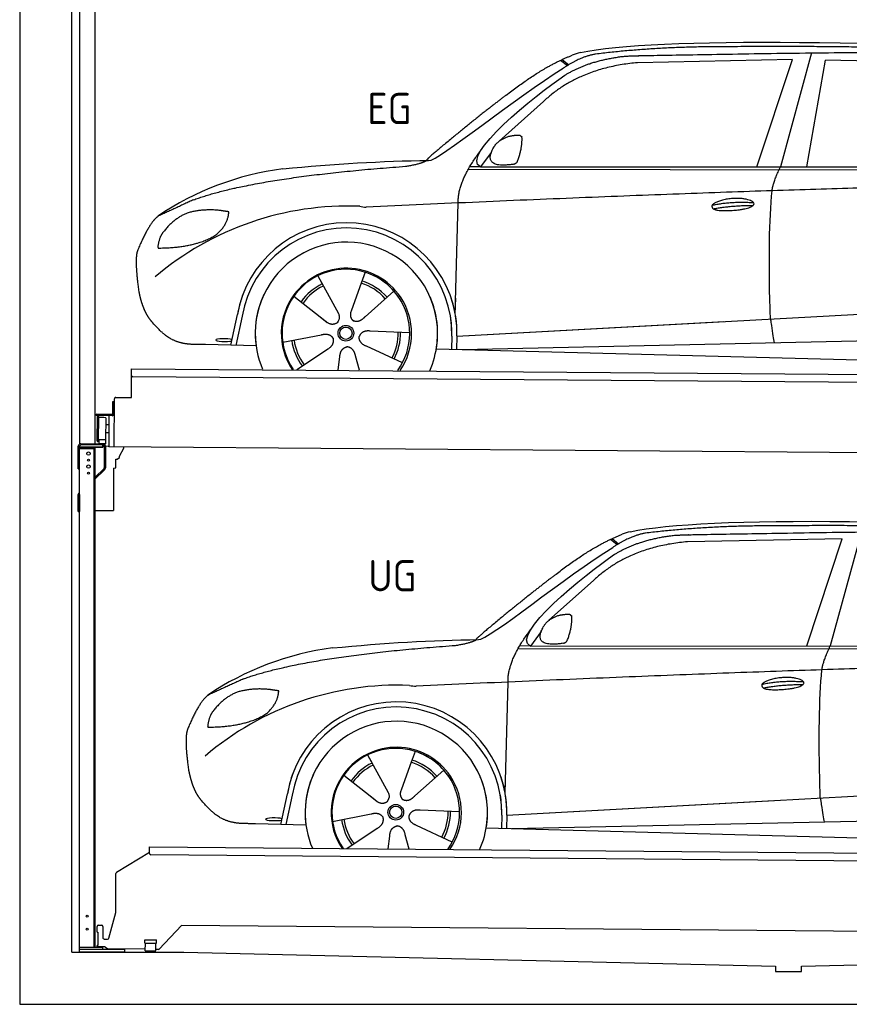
# Model space of a CAD drawing. Header units: millimetres. Extents: x -411 to 6777, y 0 to 6477.
# Tile 1 of 6: x 0 to 3183, y 0 to 3776. Entities that reach past the tile are written whole.
import ezdxf

# ---------------------------------------------------------------- set-up
doc = ezdxf.new("R2010")
doc.units = ezdxf.units.MM
for name, color, linetype, lineweight in [('car', 10, 'Continuous', 25), ('Gebäude', 7, 'Continuous', 25), ('Logo', 7, 'Continuous', 25), ('Plattform', 7, 'Continuous', 25), ('Ständer hinten', 7, 'Continuous', 25)]:
    doc.layers.add(name, color=color, linetype=linetype, lineweight=lineweight)
doc.styles.get("Standard").update_dxf_attribs({"font": 'ISOCP.SHX'})

# ---------------------------------------------------------------- blocks, each defined once
blk = doc.blocks.new('UG Plattfrom Gl550')
at = {"layer": 'Plattform'}
for p, q in [((371.8, 506.3), (498.1, 583.5)), ((498.1, 578.8), (498.2, 597.8)), ((498.2, 597.8), (498.3, 603.8)), ((498.3, 603.8), (5435.1, 560.7)), ((5429.8, 530.7), (503, 573.7)), ((368.7, 352.3), (369.4, 502.1)), ((342.2, 253.9), (368.7, 352.3)), ((302.6, 303.5), (314.6, 303.4)), ((621.4, 302.7), (535.3, 212)), ((5347, 261.5), (621.4, 302.7)), ((297.4, 276.5), (297.6, 298.5)), ((297.4, 276.5), (299.7, 276.5)), ((299.7, 276.5), (299.3, 225.5)), ((319.6, 298.3), (319.2, 255.3)), ((324.2, 250.3), (337.3, 250.2)), ((479.6, 234.9), (479.7, 247.9)), ((479.6, 234.9), (524.6, 234.5)), ((479.7, 247.9), (524.7, 247.5)), ((481.8, 204.9), (482.1, 234.9)), ((521.8, 204.6), (522.1, 234.6)), ((524.6, 234.5), (524.7, 247.5)), ((296.9, 220.5), (297, 225.5)), ((325.2, 220.3), (296.9, 220.5)), ((299.3, 225.5), (297, 225.5)), ((335.5, 213.3), (328.3, 219.2)), ((481.8, 210.9), (338.6, 212.2)), ((481.8, 204.9), (521.8, 204.6)), ((531.7, 210.5), (521.8, 210.6))]:
    blk.add_line(p, q, dxfattribs=at)
for centre, start, end in [((503.1, 578.7), 179.5, 269.5), ((374.4, 502.1), 121.4261, 179.5), ((302.6, 298.5), 89.5, 179.5), ((314.6, 298.4), 359.5, 89.5), ((324.2, 255.3), 179.5, 269.5), ((337.4, 255.2), 269.5, 344.9258), ((325.1, 215.3), 50.8402, 89.5), ((338.6, 217.2), 230.8402, 269.5), ((531.7, 215.5), 269.5, 316.4902)]:
    blk.add_arc(centre, 5, start, end, dxfattribs=at)
blk = doc.blocks.new('Palette EG Gl550')
at = {"layer": 'Plattform'}
for p, q in [((428.6, 2327), (429.5, 2437)), ((429.5, 2437), (5467.3, 2398)), ((5462.1, 2368), (434.2, 2407)), ((356.5, 2310.3), (356.1, 2264.3)), ((363.5, 2310.2), (356.5, 2310.3)), ((358.1, 2263.3), (358.5, 2310.3)), ((362.6, 2137.5), (363.6, 2322.5)), ((368.6, 2327.5), (428.6, 2327)), ((354.1, 2262.3), (292.8, 2262.8)), ((293.1, 2262.8), (293.1, 2257.8)), ((293.1, 2260.8), (355.1, 2260.3)), ((355.1, 2257.3), (293.1, 2257.8)), ((297.3, 2160.5), (298, 2254.5)), ((302, 2254.5), (301.3, 2160.5)), ((330, 2249.4), (329.3, 2165.2)), ((342.6, 2257.4), (341.7, 2137.7)), ((355.1, 2257.3), (355.1, 2260.3)), ((363.1, 2263.2), (358.1, 2263.3)), ((358.2, 2263.3), (363.1, 2263.2)), ((342.1, 2191.7), (329.5, 2191.8)), ((342.3, 2221.9), (329.8, 2222.3)), ((328.9, 2165), (303.9, 2165)), ((303.9, 2165), (303.9, 2150)), ((328.9, 2165), (303.9, 2165)), ((303.9, 2165), (303.9, 2150)), ((328.9, 2165), (328.9, 2150)), ((328.9, 2165), (328.9, 2150)), ((303.9, 2150), (328.9, 2150)), ((328.9, 2150), (303.9, 2150)), ((5465, 2098), (341.7, 2137.7))]:
    blk.add_line(p, q, dxfattribs=at)
for centre, radius, start, end in [((434.3, 2412), 5, 179.556, 269.556), ((368.6, 2322.5), 5, 89.556, 179.556), ((300, 2254.5), 2, 359.3444, 179.3444), ((302.4, 2250.4), 0.4, 179.3444, 271.7264), ((313.4, 1923.4), 326.8, 87.1681, 91.938), ((329.6, 2249.4), 0.4, 359.3444, 86.9565), ((354.1, 2264.3), 2.01, 269.7445, 359.3674), ((355.1, 2263.3), 3, 269.7663, 359.5554), ((355.1, 2263.3), 6, 269.556, 359.556), ((355.1, 2263.3), 6, 269.5566, 359.5553), ((299.3, 2160.5), 2, 179.3444, 359.3444), ((301.7, 2164.6), 0.4, 86.9623, 179.3444), ((302.7, 2173.3), 8.39, 263.3001, 278.0521), ((328.9, 2165.2), 0.4, 267.6536, 359.3444)]:
    blk.add_arc(centre, radius, start, end, dxfattribs=at)
blk = doc.blocks.new('Ständer hinten')
at = {"layer": 'Ständer hinten'}
for p, q in [((229.9, 5162), (229.9, 2148.6)), ((229.9, 5162), (289.9, 5162)), ((289.9, 2150), (289.9, 5162)), ((289.9, 5042), (312.9, 5042)), ((312.9, 5042), (312.9, 4540.7)), ((312.9, 4540.7), (289.9, 4541)), ((230, 2140), (230, 2137)), ((230, 2137), (318.9, 2137)), ((318.9, 2145), (235, 2145)), ((318.9, 2145), (318.9, 2137))]:
    blk.add_line(p, q, dxfattribs=at)
blk = doc.blocks.new('Car_EG')
at = {"layer": 'car'}
for p, q in [((3037.9, 3648.8), (2918.5, 3211.9)), ((2075.4, 3620.6), (2101.4, 3600.1)), ((2081.3, 3623.3), (2106.7, 3603.2)), ((2964.5, 3623), (2370.7, 3611.1)), ((2828.5, 3211.9), (2964.5, 3623)), ((3020.2, 3212), (3091, 3621.1)), ((3792.6, 3604.8), (3091, 3621.1)), ((2009.8, 3462.5), (1839, 3310.1)), ((1809.4, 3267), (1768.3, 3211.3)), ((1768.3, 3211.3), (1727, 3212.4)), ((1768.3, 3211.3), (4420.2, 3212.7)), ((1721.3, 3202.4), (4364.6, 3199.2)), ((1671.2, 2647.6), (1682.3, 3073.1)), ((1325.6, 2807.3), (1310.5, 2765.6)), ((1143.3, 2793.6), (1160.5, 2762.6)), ((1143.5, 2793.6), (1222.8, 2649.9)), ((1310.5, 2765.6), (1273.2, 2662.5)), ((1435.9, 2735.1), (1325, 2637)), ((1052.3, 2716.4), (1171, 2622.3)), ((1671.2, 2647.6), (1672.8, 2708.3)), ((810, 2527.3), (835.6, 2644.9)), ((1133.8, 2651.8), (1180.1, 2615.1)), ((1273.2, 2662.5), (1269.4, 2652.2)), ((1677.7, 2563), (3547.7, 2665.1)), ((854.1, 2639.5), (829.5, 2526.7)), ((1677.7, 2563), (2701.8, 2619)), ((1496.5, 2575.5), (1345.2, 2581.8)), ((1009, 2538.8), (1157.7, 2567.7)), ((1658.1, 2562.4), (1656.8, 2512)), ((1677.7, 2563), (1676.5, 2511.5)), ((1697, 2510.9), (3582.9, 2552.3)), ((907, 2524.7), (712.8, 2529.9)), ((1063.5, 2434.5), (1180.5, 2512.2)), ((1468.3, 2459.5), (1331, 2523.5)), ((1598.6, 2513.5), (3647.1, 2460.1)), ((1222.2, 2433.1), (1228.3, 2482.6)), ((1303.4, 2432.4), (1288.2, 2487.1))]:
    blk.add_line(p, q, dxfattribs=at)
for radius in [30.1, 23.6]:
    blk.add_circle((1251.5, 2573.8), radius, dxfattribs=at)
for centre, radius, start, end in [((2188.5, 3479.2), 174.5, 102.3489, 113.0153), ((1156.1, 2091.5), 1122.3, 97.5147, 123.9129), ((1259.2, 1920.1), 1141.2, 87.724, 130.3913), ((1332, 3174.5), 117.4, 256.4608, 268.6636), ((1253.6, 2572.9), 424.2, 10.1481, 170.2223), ((1253.4, 2572.7), 404.8, 358.5419, 170.499), ((1253.6, 2572.9), 350, 350.2258, 187.9239), ((1251.5, 2573.8), 245, 51.7123, 188.2101), ((1253.6, 2572.9), 250, 34.003, 143.5989), ((1251.5, 2573.8), 245, 30.221, 72.4019), ((1251.5, 2573.8), 209.6, 115.7372, 144.8747), ((1251.5, 2573.8), 200.6, 41.1155, 72.9111), ((1251.5, 2573.8), 209.6, 41.1302, 72.8747), ((1253.6, 2572.9), 424.2, 158.9384, 170.2223), ((1253.6, 2572.9), 350, 154.4856, 203.0931), ((1253.6, 2572.9), 350, 154.4856, 157.347), ((1253.6, 2572.9), 250, 143.5989, 213.5789), ((1253.6, 2572.9), 250, 143.5989, 147.9713), ((1251.5, 2573.8), 245, 143.0042, 147.4925), ((1251.5, 2573.8), 200.6, 115.5705, 145.0215), ((1251.5, 2573.8), 245, 144.4019, 214.6129), ((1251.5, 2573.8), 200.6, 41.1155, 44.3784), ((1251.5, 2573.8), 245, 324.3871, 34.5977), ((1253.6, 2572.9), 250, 325.4211, 34.003), ((1253.6, 2572.9), 250, 29.7422, 34.003), ((1253.6, 2572.9), 350, 350.2258, 23.1163), ((1253.6, 2572.9), 424.2, 358.6661, 18.6635), ((1253.6, 2572.9), 350, 335.9069, 11.3993), ((1253.6, 2572.9), 404.6, 358.5068, 9.6777), ((1253.6, 2572.9), 424.2, 358.6661, 9.1695), ((1251.5, 2573.8), 200.6, 331.5904, 1.0215), ((1251.5, 2573.8), 209.6, 331.7372, 0.8747), ((1251.5, 2573.8), 209.6, 187.7372, 216.8747), ((1251.5, 2573.8), 200.6, 187.5904, 217.0215)]:
    blk.add_arc(centre, radius, start, end, dxfattribs=at)
blk.add_ellipse((785.5, 2546.9), major_axis=(33.6, -0.3), ratio=0.157274, start_param=0.513473, end_param=5.704241, dxfattribs=at)
for points, degree in [([(2151.2, 3649.7), (2438.8, 3711.3), (3323.8, 3698), (4495.8, 3634.7)], 3), ([(2681.9, 3672.1), (2439, 3672), (2209.6, 3644.1)], 2), ([(3646, 3657.4), (3297.8, 3676.8), (2681.9, 3672.1)], 2), ([(1866.9, 3486.8), (2008, 3597.1), (2120.2, 3639.8)], 2), ([(2209.6, 3644.1), (2153.4, 3635.1), (2085, 3589.8)], 2), ([(2091.3, 3563.1), (2185.1, 3620.8), (2320.7, 3636)], 2), ([(1568.6, 3235.8), (1604.3, 3232), (1906.5, 3480.9), (2085, 3589.8)], 3), ([(2370.7, 3611.1), (2146.6, 3591.8), (2009.8, 3462.5)], 2), ([(1768.3, 3211.3), (1685.3, 3251.4), (1979.2, 3487.7), (2091.3, 3563.1)], 3), ([(1866.9, 3486.8), (1785.8, 3426.3), (1683.4, 3342.9), (1554.1, 3237.7), (1560, 3235.7)], 4), ([(1817.6, 3284.6), (1834.1, 3314.9), (1876.9, 3329)], 2), ([(1876.9, 3329), (1905.6, 3334.7), (1918.5, 3333.5)], 2), ([(1908.1, 3229.4), (1929.6, 3282.4), (1927, 3327.3)], 2), ([(1918.5, 3333.5), (1924.5, 3327.4), (1927, 3327.3)], 2), ([(1682.3, 3073.1), (1679.9, 3156.7), (1768.8, 3274)], 2), ([(1894.6, 3221.7), (1772.4, 3203), (1817.6, 3284.6)], 2), ([(667.1, 3085.4), (903.7, 3172), (1480.7, 3213.9)], 2), ([(1009.4, 3204.2), (1205.7, 3222.1), (1390.9, 3235.2), (1568.6, 3235.8)], 3), ([(1480.7, 3213.9), (1533.9, 3221.8), (1559.7, 3234.7)], 2), ([(1894.6, 3221.7), (1900.7, 3223.5), (1908.1, 3229.4)], 2), ([(2886.6, 3120), (2889.7, 3151), (2918.5, 3211.9)], 2), ([(4638.8, 3141), (3762.4, 3169.4), (1329.3, 3057.2)], 2), ([(667.1, 3085.4), (532.9, 3023.5)], 1), ([(2656.5, 3064.7), (2732, 3080.9), (2815.5, 3074.4)], 2), ([(2661.4, 3050.8), (2735.6, 3064.7), (2813.5, 3063.3)], 2), ([(532.9, 3023.5), (498.2, 3000.8), (453.2, 2893.7)], 2), ([(643.1, 3034.4), (590.8, 3013.7), (552.7, 2963.7)], 2), ([(770, 3044.2), (702.5, 3051.9), (643.1, 3034.4)], 2), ([(752.9, 2950.7), (798.9, 2987.7), (802.6, 3039.5)], 2), ([(802.6, 3039.5), (784.9, 3041.6), (770, 3044.2)], 2), ([(552.7, 2963.7), (534.5, 2943.9), (529.7, 2902.6)], 2), ([(531, 2900.3), (675.7, 2900.9), (752.9, 2950.7)], 2), ([(453.2, 2893.7), (446.7, 2877.8), (444.7, 2849.3), (445.7, 2816.9), (456.9, 2733.7)], 4), ([(529.7, 2902.6), (533.1, 2902.5), (531, 2900.3)], 2), ([(1171, 2622.3), (1194.3, 2600.4), (1217.6, 2613.8)], 2), ([(1157.7, 2567.7), (1188.4, 2576.4), (1203, 2553.9)], 2), ([(1345.2, 2581.8), (1313.5, 2585.8), (1302.5, 2561.3)], 2), ([(1180.5, 2512.2), (1208.5, 2527.6), (1203, 2553.9)], 2), ([(1331, 2523.5), (1301, 2534.5), (1302.5, 2561.3)], 2), ([(1228.3, 2482.6), (1229.5, 2514.6), (1255.5, 2521.5)], 2), ([(1288.2, 2487.1), (1282.2, 2518.5), (1255.5, 2521.5)], 2)]:
    blk.add_open_spline(points, degree=degree, dxfattribs=at)
for points, degree, knots in [([(2320.7, 3636), (2347.3, 3638), (2486.7, 3639.9), (3508.2, 3660), (4128.4, 3653.6), (4583.8, 3481), (4560.1, 3307.3)], 4, [0.0821318, 0.0821318, 0.0821318, 0.0821318, 0.0821318, 0.258851, 0.508851, 1, 1, 1, 1, 1]), ([(2880.4, 2628.7), (2879.9, 2642.3), (2879.5, 2655.6), (2879.1, 2668.8), (2873.5, 2858.7), (2876, 3009.1), (2886.6, 3120)], 3, [0, 0, 0, 0, 0.064923, 0.064923, 0.064923, 1, 1, 1, 1]), ([(2656.5, 3064.7), (2660.7, 3069.8), (2681.9, 3085.9), (2764.7, 3105.3), (2879.8, 3068.1), (2770.8, 3040.5), (2686, 3041.9), (2651.7, 3045.8), (2656.5, 3064.7)], 5, [0, 0, 0, 0, 0, 0, 0.300106, 0.500106, 0.700106, 1, 1, 1, 1, 1, 1]), ([(456.9, 2733.7), (457.7, 2729.5), (458.6, 2725.3), (459.5, 2721.1), (460.5, 2717.1), (464, 2702.3), (468, 2688.6), (472.4, 2676.1), (477.3, 2664.8)], 4, [0.4914944, 0.4914944, 0.4914944, 0.4914944, 0.4914944, 0.5422469, 0.5422469, 0.5422469, 0.5422469, 0.728655, 0.728655, 0.728655, 0.728655, 0.728655]), ([(476.9, 2665.5), (478.3, 2662.3), (479.7, 2659.2), (481.1, 2656.2), (482.6, 2653.3), (488.2, 2642.2), (494.2, 2632.8), (500.4, 2624.9), (506.9, 2617.4)], 4, [0.7288005, 0.7288005, 0.7288005, 0.7288005, 0.7288005, 0.7843928, 0.7843928, 0.7843928, 0.7843928, 1, 1, 1, 1, 1]), ([(1222.8, 2649.9), (1224.5, 2645.8), (1225.5, 2641.8), (1225.8, 2637.9), (1226.4, 2629.3), (1223.7, 2621.3), (1217.6, 2613.8)], 3, [0.2167758, 0.2167758, 0.2167758, 0.2167758, 0.4600873, 0.4600873, 0.4600873, 1, 1, 1, 1]), ([(1269.4, 2652.2), (1268.8, 2649), (1268.5, 2646), (1268.6, 2643.1), (1269, 2640.3), (1269.7, 2634.5), (1271.7, 2629.2), (1275.3, 2624.6), (1280.2, 2621.6)], 4, [0.3191838, 0.3191838, 0.3191838, 0.3191838, 0.3191838, 0.5438253, 0.5438253, 0.5438253, 0.5438253, 1, 1, 1, 1, 1]), ([(712.8, 2529.9), (688.1, 2530.6), (632.5, 2527), (596.4, 2540.9), (552.8, 2566), (506.9, 2617.4)], 4, [0, 0, 0, 0, 0, 0.597866, 1, 1, 1, 1, 1]), ([(1325, 2637), (1325, 2637), (1325, 2637), (1325, 2637), (1325, 2637), (1315.9, 2627.3), (1305.2, 2617.4), (1290.9, 2615), (1280.2, 2621.6)], 4, [-0.000003, -0.000003, -0.000003, -0.000003, -0.000003, 0, 0, 0, 0, 1, 1, 1, 1, 1]), ([(2880.4, 2628.7), (2881, 2624), (2881.7, 2619.5), (2882.4, 2615.2), (2883, 2611.2), (2883.5, 2607.3), (2884.1, 2603.5), (2888.6, 2573.3), (2892.2, 2551.2), (2894.7, 2537.2)], 3, [-0.000011, -0.000011, -0.000011, -0.000011, 0.107576, 0.107576, 0.107576, 0.206414, 0.206414, 0.206414, 1, 1, 1, 1])]:
    blk.add_open_spline(points, degree=degree, knots=knots, dxfattribs=at)
blk = doc.blocks.new('Car_147')
at = {"layer": 'car'}
for p, q in [((2266.8, 1783.3), (2292.7, 1762.8)), ((2272.6, 1786), (2298, 1765.9)), ((3155.8, 1785.7), (2562, 1773.8)), ((3019.9, 1374.6), (3155.8, 1785.7)), ((3229.2, 1811.5), (3109.9, 1374.6)), ((2201.2, 1625.2), (2030.4, 1472.8)), ((2000.7, 1429.7), (1959.6, 1374)), ((1912.6, 1365.1), (4556, 1361.9)), ((1959.6, 1374), (1918.4, 1375.1)), ((1959.6, 1374), (4611.6, 1375.4)), ((1862.5, 810.3), (1873.6, 1235.8)), ((1334.7, 956.3), (1351.9, 925.3)), ((1334.8, 956.3), (1414.2, 812.6)), ((1517, 970), (1501.9, 928.3)), ((1501.9, 928.3), (1464.5, 825.2)), ((1243.7, 879.1), (1362.3, 785)), ((1627.3, 897.8), (1516.3, 799.7)), ((1862.5, 810.3), (1864.1, 871)), ((1001.4, 690), (1027, 807.6)), ((1045.5, 802.2), (1020.9, 689.4)), ((1325.2, 814.5), (1371.4, 777.8)), ((1464.5, 825.2), (1460.7, 814.9)), ((1869, 725.7), (3739, 827.8)), ((1869, 725.7), (2893.1, 781.7)), ((1200.4, 701.5), (1349, 730.4)), ((1687.9, 738.2), (1536.6, 744.5)), ((1849.4, 725.1), (1848.1, 674.7)), ((1869, 725.7), (1867.8, 674.2)), ((1098.3, 687.4), (904.1, 692.6)), ((1659.6, 622.2), (1522.4, 686.2)), ((1888.4, 673.6), (3774.2, 715)), ((1254.9, 597.2), (1371.8, 674.9)), ((1413.6, 595.8), (1419.7, 645.3)), ((1494.8, 595.1), (1479.5, 649.8)), ((1789.9, 676.2), (3838.5, 622.8))]:
    blk.add_line(p, q, dxfattribs=at)
for radius in [30.1, 23.6]:
    blk.add_circle((1442.9, 736.5), radius, dxfattribs=at)
for centre, radius, start, end in [((2379.8, 1641.9), 174.5, 102.3489, 113.0153), ((1347.5, 254.1), 1122.3, 97.5147, 123.9129), ((1450.6, 82.8), 1141.2, 87.724, 130.3913), ((1523.4, 1337.2), 117.4, 256.4608, 268.6636), ((1445, 735.6), 424.2, 10.1481, 170.2223), ((1444.7, 735.4), 404.8, 358.5419, 170.499), ((1445, 735.6), 350, 350.2258, 187.9239), ((1445, 735.6), 250, 34.003, 143.5989), ((1442.9, 736.5), 245, 51.7123, 188.2101), ((1442.9, 736.5), 245, 30.221, 72.4019), ((1442.9, 736.5), 209.6, 115.7372, 144.8747), ((1442.9, 736.5), 200.6, 115.5705, 145.0215), ((1442.9, 736.5), 200.6, 41.1155, 72.9111), ((1442.9, 736.5), 209.6, 41.1302, 72.8747), ((1445, 735.6), 424.2, 158.9384, 170.2223), ((1445, 735.6), 350, 154.4856, 203.0931), ((1445, 735.6), 350, 154.4856, 157.347), ((1445, 735.6), 250, 143.5989, 213.5789), ((1442.9, 736.5), 245, 144.4019, 214.6129), ((1445, 735.6), 250, 143.5989, 147.9713), ((1442.9, 736.5), 245, 143.0042, 147.4925), ((1442.9, 736.5), 200.6, 41.1155, 44.3784), ((1442.9, 736.5), 245, 324.3871, 34.5977), ((1445, 735.6), 250, 325.4211, 34.003), ((1445, 735.6), 250, 29.7422, 34.003), ((1445, 735.6), 350, 350.2258, 23.1163), ((1445, 735.6), 424.2, 358.6661, 18.6635), ((1445, 735.6), 350, 335.9069, 11.3993), ((1445, 735.6), 404.6, 358.5068, 9.6777), ((1445, 735.6), 424.2, 358.6661, 9.1695), ((1442.9, 736.5), 200.6, 331.5904, 1.0215), ((1442.9, 736.5), 209.6, 331.7372, 0.8747), ((1442.9, 736.5), 209.6, 187.7372, 216.8747), ((1442.9, 736.5), 200.6, 187.5904, 217.0215)]:
    blk.add_arc(centre, radius, start, end, dxfattribs=at)
blk.add_ellipse((976.9, 709.6), major_axis=(33.6, -0.3), ratio=0.157274, start_param=0.513473, end_param=5.704241, dxfattribs=at)
for points, degree in [([(2342.5, 1812.4), (2630.1, 1874), (3515.1, 1860.7), (4687.1, 1797.4)], 3), ([(2873.2, 1834.8), (2630.4, 1834.7), (2401, 1806.8)], 2), ([(3837.4, 1820.1), (3489.2, 1839.5), (2873.2, 1834.8)], 2), ([(2058.2, 1649.5), (2199.3, 1759.8), (2311.6, 1802.5)], 2), ([(2401, 1806.8), (2344.7, 1797.8), (2276.3, 1752.5)], 2), ([(2282.7, 1725.8), (2376.5, 1783.5), (2512.1, 1798.7)], 2), ([(1760, 1398.5), (1795.6, 1394.7), (2097.9, 1643.6), (2276.3, 1752.5)], 3), ([(2562, 1773.8), (2337.9, 1754.5), (2201.2, 1625.2)], 2), ([(1959.6, 1374), (1876.6, 1414.1), (2170.6, 1650.4), (2282.7, 1725.8)], 3), ([(2058.2, 1649.5), (1977.1, 1589), (1874.8, 1505.6), (1745.4, 1400.4), (1751.4, 1398.4)], 4), ([(2009, 1447.3), (2025.5, 1477.6), (2068.2, 1491.7)], 2), ([(2068.2, 1491.7), (2096.9, 1497.4), (2109.8, 1496.2)], 2), ([(2099.5, 1392.1), (2120.9, 1445.1), (2118.3, 1490)], 2), ([(2109.8, 1496.2), (2115.9, 1490.1), (2118.3, 1490)], 2), ([(1873.6, 1235.8), (1871.3, 1319.4), (1960.2, 1436.7)], 2), ([(2086, 1384.4), (1963.8, 1365.7), (2009, 1447.3)], 2), ([(1200.7, 1366.9), (1397, 1384.8), (1582.2, 1397.9), (1760, 1398.5)], 3), ([(1672.1, 1376.6), (1725.2, 1384.5), (1751.1, 1397.4)], 2), ([(858.5, 1248.1), (1095.1, 1334.7), (1672.1, 1376.6)], 2), ([(2086, 1384.4), (2092, 1386.2), (2099.5, 1392.1)], 2), ([(3077.9, 1282.7), (3081.1, 1313.7), (3109.9, 1374.6)], 2), ([(4830.2, 1303.7), (3953.8, 1332.1), (1520.6, 1219.9)], 2), ([(858.5, 1248.1), (724.2, 1186.2)], 1), ([(961.4, 1206.9), (893.8, 1214.6), (834.4, 1197.1)], 2), ([(2847.8, 1227.4), (2923.4, 1243.6), (3006.8, 1237.1)], 2), ([(2852.8, 1213.5), (2926.9, 1227.4), (3004.8, 1226)], 2), ([(724.2, 1186.2), (689.6, 1163.5), (644.6, 1056.4)], 2), ([(834.4, 1197.1), (782.1, 1176.4), (744.1, 1126.4)], 2), ([(944.2, 1113.4), (990.3, 1150.4), (994, 1202.2)], 2), ([(994, 1202.2), (976.3, 1204.3), (961.4, 1206.9)], 2), ([(744.1, 1126.4), (725.8, 1106.6), (721.1, 1065.3)], 2), ([(722.4, 1063), (867.1, 1063.6), (944.2, 1113.4)], 2), ([(721.1, 1065.3), (724.5, 1065.2), (722.4, 1063)], 2), ([(644.6, 1056.4), (638.1, 1040.5), (636, 1012), (637.1, 979.6), (648.2, 896.4)], 4), ([(1362.3, 785), (1385.6, 763.1), (1409, 776.5)], 2), ([(1349, 730.4), (1379.8, 739.1), (1394.4, 716.6)], 2), ([(1522.4, 686.2), (1492.4, 697.2), (1493.9, 724)], 2), ([(1536.6, 744.5), (1504.9, 748.5), (1493.9, 724)], 2), ([(1371.8, 674.9), (1399.8, 690.3), (1394.4, 716.6)], 2), ([(1419.7, 645.3), (1420.9, 677.3), (1446.8, 684.2)], 2), ([(1479.5, 649.8), (1473.5, 681.2), (1446.8, 684.2)], 2)]:
    blk.add_open_spline(points, degree=degree, dxfattribs=at)
for points, degree, knots in [([(2512.1, 1798.7), (2538.6, 1800.7), (2678.1, 1802.6), (3699.5, 1822.7), (4319.8, 1816.3), (4775.2, 1643.7), (4751.5, 1470)], 4, [0.0821318, 0.0821318, 0.0821318, 0.0821318, 0.0821318, 0.258851, 0.508851, 1, 1, 1, 1, 1]), ([(2847.8, 1227.4), (2852.1, 1232.5), (2873.2, 1248.6), (2956.1, 1268), (3071.1, 1230.8), (2962.2, 1203.2), (2877.4, 1204.6), (2843.1, 1208.5), (2847.8, 1227.4)], 5, [0, 0, 0, 0, 0, 0, 0.300106, 0.500106, 0.700106, 1, 1, 1, 1, 1, 1]), ([(3071.7, 791.4), (3071.2, 805), (3070.8, 818.3), (3070.4, 831.5), (3064.8, 1021.4), (3067.3, 1171.8), (3077.9, 1282.7)], 3, [0, 0, 0, 0, 0.064923, 0.064923, 0.064923, 1, 1, 1, 1]), ([(648.2, 896.4), (649.1, 892.2), (650, 888), (650.9, 883.8), (651.9, 879.8), (655.4, 865), (659.4, 851.3), (663.8, 838.8), (668.6, 827.5)], 4, [0.4914944, 0.4914944, 0.4914944, 0.4914944, 0.4914944, 0.5422469, 0.5422469, 0.5422469, 0.5422469, 0.728655, 0.728655, 0.728655, 0.728655, 0.728655]), ([(668.3, 828.2), (669.7, 825), (671.1, 821.9), (672.5, 818.9), (673.9, 816), (679.6, 804.9), (685.5, 795.5), (691.8, 787.6), (698.3, 780.1)], 4, [0.7288005, 0.7288005, 0.7288005, 0.7288005, 0.7288005, 0.7843928, 0.7843928, 0.7843928, 0.7843928, 1, 1, 1, 1, 1]), ([(1414.2, 812.6), (1415.9, 808.5), (1416.8, 804.5), (1417.1, 800.6), (1417.8, 792), (1415.1, 784), (1409, 776.5)], 3, [0.2167758, 0.2167758, 0.2167758, 0.2167758, 0.4600873, 0.4600873, 0.4600873, 1, 1, 1, 1]), ([(1460.7, 814.9), (1460.2, 811.7), (1459.9, 808.7), (1460, 805.8), (1460.3, 803), (1461.1, 797.2), (1463.1, 791.9), (1466.6, 787.3), (1471.5, 784.3)], 4, [0.3191838, 0.3191838, 0.3191838, 0.3191838, 0.3191838, 0.5438253, 0.5438253, 0.5438253, 0.5438253, 1, 1, 1, 1, 1]), ([(1516.3, 799.7), (1516.3, 799.7), (1516.3, 799.7), (1516.3, 799.7), (1516.3, 799.7), (1507.2, 790), (1496.6, 780.1), (1482.3, 777.7), (1471.5, 784.3)], 4, [-0.000003, -0.000003, -0.000003, -0.000003, -0.000003, 0, 0, 0, 0, 1, 1, 1, 1, 1]), ([(904.1, 692.6), (879.5, 693.3), (823.8, 689.7), (787.8, 703.6), (744.1, 728.7), (698.3, 780.1)], 4, [0, 0, 0, 0, 0, 0.597866, 1, 1, 1, 1, 1]), ([(3071.7, 791.4), (3072.4, 786.7), (3073.1, 782.2), (3073.7, 777.9), (3074.3, 773.9), (3074.9, 770), (3075.4, 766.2), (3080, 736), (3083.5, 713.9), (3086, 699.9)], 3, [-0.000011, -0.000011, -0.000011, -0.000011, 0.107576, 0.107576, 0.107576, 0.206414, 0.206414, 0.206414, 1, 1, 1, 1])]:
    blk.add_open_spline(points, degree=degree, knots=knots, dxfattribs=at)
blk = doc.blocks.new('Ständer_hinten_GT195')
at = {"layer": 'Ständer hinten'}
for p, q in [((225, 2054), (225, 2140)), ((230, 200), (230, 2140)), ((319, 2137), (230, 2137)), ((230, 2132), (290, 2132)), ((235, 2150), (319, 2150)), ((319, 2145), (235, 2145)), ((285, 2132), (285, 218)), ((290, 218), (290, 2137)), ((319, 2137), (319, 2145)), ((324, 2140), (324, 2057.2)), ((329, 2140), (328.9, 2057.1)), ((341.8, 2139.5), (329, 2140.6)), ((341.8, 2137.7), (341.8, 2139.5)), ((399.8, 2137.2), (341.8, 2137.7)), ((383, 2101.9), (399.7, 2132.7)), ((399.7, 2132.7), (399.8, 2137.2)), ((369, 2057), (369, 2090.5)), ((369, 2090.5), (374, 2090.5)), ((374, 2090.5), (382.9, 2097.4)), ((382.9, 2097.4), (383, 2097.8)), ((383, 2097.8), (383, 2101.9)), ((225, 2054), (230, 2054)), ((290, 2022.1), (322.5, 2053.6)), ((325.9, 2050), (290, 2015.2)), ((360, 2056.3), (369, 2057)), ((360, 2056.3), (360, 1894)), ((228.1, 1962.1), (230, 1964)), ((230, 1954.9), (225, 1954.9)), ((225, 1890), (225, 1954.9)), ((230, 1954.9), (230, 1890)), ((225, 1890), (230, 1890)), ((290, 1894), (360, 1894)), ((319, 218), (230, 218)), ((404, 210), (230, 210)), ((404, 200), (230, 200)), ((319, 210), (319, 218)), ((404, 200), (404, 210))]:
    blk.add_line(p, q, dxfattribs=at)
for centre, radius in [((264, 2112), 6.5), ((264, 2087), 3.7), ((264, 2062), 6.5), ((264, 2037), 3.7), ((258.6, 338), 3.7), ((258.6, 288), 3.7)]:
    blk.add_circle(centre, radius, dxfattribs=at)
for centre, radius, start, end in [((235, 2140), 10, 90, 180), ((235, 2140), 5, 90, 180), ((319, 2140), 10, 0.0086, 89.9915), ((319, 2140), 5, 0, 90), ((319, 2057.2), 5, 314.0428, 0), ((318.9, 2057.1), 10, 314.1186, 0), ((235, 1954.9), 10, 134.1186, 180)]:
    blk.add_arc(centre, radius, start, end, dxfattribs=at)
blk = doc.blocks.new('Gebäude_350_GT195')
at = {"layer": 'Gebäude'}
for p, q in [((0, 5850), (0, 0)), ((200, 200), (200, 5650)), ((200, 200), (630.1, 200)), ((630.1, 200), (2900, 146.1)), ((3000, 146.1), (5231.6, 200)), ((2900, 146.1), (2900, 126.1)), ((2900, 126.1), (3000, 126.1)), ((3000, 126.1), (3000, 146.1)), ((0, 0), (5900, 0))]:
    blk.add_line(p, q, dxfattribs=at)

msp = doc.modelspace()

# ---------------------------------------------------------------- block references
for name in ['Car_EG', 'Car_147']:
    msp.add_blockref(name, (0, 0))
at = {"layer": 'Gebäude'}
msp.add_blockref('Gebäude_350_GT195', (0, 0), dxfattribs=at)
at = {"layer": 'Plattform'}
for name in ['Palette EG Gl550', 'UG Plattfrom Gl550']:
    msp.add_blockref(name, (0, 0), dxfattribs=at)
at = {"layer": 'Ständer hinten'}
for name in ['Ständer hinten', 'Ständer_hinten_GT195']:
    msp.add_blockref(name, (0, 0), dxfattribs=at)

# ---------------------------------------------------------------- texts
msp.add_text('UG', height=120).set_placement((1337.65, 1583.58))
at = {"layer": 'Logo'}
msp.add_text('EG', height=120, dxfattribs=at).set_placement((1334, 3375.32))

doc.saveas('drawing.dxf')
